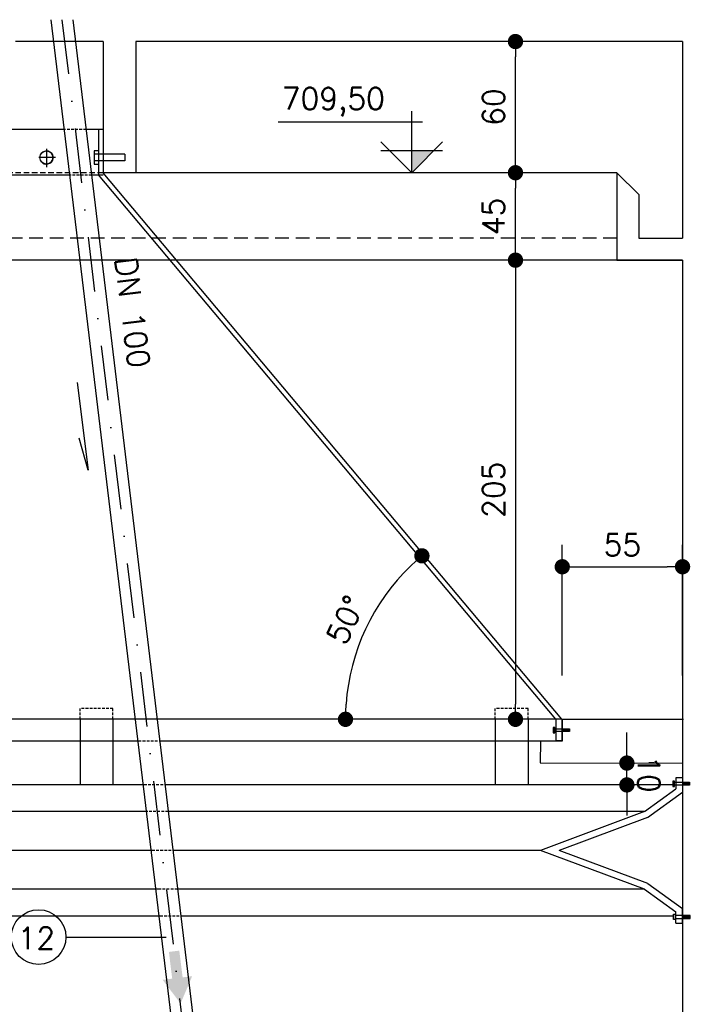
# Model space of a CAD drawing. Extents: x -5456 to -1251, y -1111 to 1859.
# Tile 17 of 24: x -3011 to -2697, y 906 to 1357. Entities that reach past the tile are written whole.
import ezdxf

# ---------------------------------------------------------------- set-up
doc = ezdxf.new("R2010")
doc.units = 0
doc.header["$LTSCALE"] = 10
doc.header["$MEASUREMENT"] = 0
for name, pattern in [('DASHDOT', [1, 0.5, -0.25, 0, -0.25]), ('HIDDEN', [0.375, 0.25, -0.125]), ('HIDDEN2', [0.1875, 0.125, -0.0625])]:
    doc.linetypes.add(name, pattern=pattern)
doc.layers.get('0').update_dxf_attribs({"linetype": 'CONTINUOUS'})
doc.layers.get('DEFPOINTS').update_dxf_attribs({"linetype": 'CONTINUOUS'})
for name, color, linetype in [('ELEVAÇÃO', 2, 'CONTINUOUS'), ('PAREDES', 5, 'CONTINUOUS'), ('PROJEÇAO', 9, 'HIDDEN')]:
    doc.layers.add(name, color=color, linetype=linetype)
doc.styles.add('ROMANS', font='romans.shx')
doc.dimstyles.new('DIM1', dxfattribs={"dimtxt": 10, "dimasz": 7, "dimexe": 10, "dimexo": 20, "dimgap": 5, "dimtad": 1, "dimdec": 0, "dimzin": 0, "dimdsep": 46, "dimtxsty": 'ROMANS', "dimblk": 'DOT', "dimblk1": 'DOT', "dimblk2": 'DOT', "dimsah": 1, "dimcen": 0, "dimclrd": 6, "dimclre": 6, "dimclrt": 2, "dimadec": 0, "dimazin": 0, "dimtfac": 1e-07, "dimtdec": 0, "dimtix": 1, "dimtmove": 2, "dimatfit": 3, "dimldrblk": 'DOT', "dimfxl": 0, "dimtolj": 1, "dimtzin": 0, "dimarcsym": 0})

# ---------------------------------------------------------------- blocks, each defined once
blk = doc.blocks.new('DOT')
at = {"color": 0, "linetype": 'ByBlock'}
blk.add_line((-0.5, 0), (-1, 0), dxfattribs=at)
at = {"color": 0, "linetype": 'ByBlock', "const_width": 0.5}
blk.add_lwpolyline([(-0.25, 0, 1), (0.25, 0, 1)], format="xyb", close=True, dxfattribs=at)
blk = doc.blocks.new('*D22')
at = {"color": 9, "lineweight": -2}
blk.add_arc((-2764.04, 1036.6), 97.49, 134.028, 175.8852, dxfattribs=at)
at = {"layer": 'DEFPOINTS', "color": 0}
for p in [(-2931.34, 1236.6), (-2845.44, 1090.26), (-3379.61, 1036.6), (-2767.95, 1036.6), (-2763.71, 1036.21)]:
    blk.add_point(p, dxfattribs=at)
at = {"color": 9, "lineweight": -2, "xscale": 7, "yscale": 7, "zscale": 7}
for p, rotation in [((-2826.59, 1111.38), 41.97064259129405), ((-2861.53, 1036.6), 267.9426135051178)]:
    blk.add_blockref('DOT', p, dxfattribs=dict(at, rotation=rotation))
at = {"color": 3, "insert": (-2861.42, 1082.11), "char_height": 10, "attachment_point": 5, "rotation": 64.9566, "style": 'ROMANS'}
blk.add_mtext('\\A1;50°', dxfattribs=at)
blk = doc.blocks.new('_DOT')
at = {"color": 0, "linetype": 'ByBlock'}
blk.add_line((-0.5, 0), (-1, 0), dxfattribs=at)
at = {"color": 0, "linetype": 'ByBlock', "const_width": 0.5}
blk.add_lwpolyline([(-0.25, 0, 1), (0.25, 0, 1)], format="xyb", close=True, dxfattribs=at)
blk = doc.blocks.new('*D25')
at = {"color": 9, "lineweight": -2}
blk.add_arc((-3349.4, 1036.6), 89.33, 4.491, 47.3196, dxfattribs=at)
at = {"layer": 'DEFPOINTS', "color": 0}
for p in [(-3192.08, 1236.6), (-3264.1, 1063.12), (-3349.71, 1036.21), (-3345.47, 1036.6), (-2743.81, 1036.6)]:
    blk.add_point(p, dxfattribs=at)
at = {"color": 9, "lineweight": -2, "xscale": 7, "yscale": 7, "zscale": 7}
for p, rotation in [((-3294.17, 1106.81), 139.5651355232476), ((-3260.07, 1036.6), 272.2455062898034)]:
    blk.add_blockref('DOT', p, dxfattribs=dict(at, rotation=rotation))
at = {"color": 3, "insert": (-3260.05, 1080), "char_height": 10, "attachment_point": 5, "rotation": 295.9053, "style": 'ROMANS'}
blk.add_mtext('\\A1;50º', dxfattribs=at)
blk = doc.blocks.new('*D37')
at = {"layer": 'DEFPOINTS', "color": 0}
for p in [(-2737.41, 1246.6), (-2783.81, 1036.6), (-2752.38, 1036.6)]:
    blk.add_point(p, dxfattribs=at)
at = {"layer": 'PAREDES', "color": 9, "lineweight": -2}
for p, q in [((-2783.81, 1239.6), (-2783.81, 1043.6)), ((-2772.38, 1036.6), (-2793.81, 1036.6))]:
    blk.add_line(p, q, dxfattribs=at)
at = {"layer": 'PAREDES', "color": 9, "lineweight": -2, "xscale": 7, "yscale": 7, "zscale": 7}
for p, rotation in [((-2783.81, 1246.6), 90), ((-2783.81, 1036.6), 270)]:
    blk.add_blockref('DOT', p, dxfattribs=dict(at, rotation=rotation))
at = {"layer": 'PAREDES', "color": 3, "insert": (-2793.81, 1141.6), "char_height": 10, "attachment_point": 5, "rotation": 90, "style": 'ROMANS'}
blk.add_mtext('\\A1;205', dxfattribs=at)
blk = doc.blocks.new('*D59')
at = {"color": 9, "lineweight": -2}
for p, q in [((-2762.41, 1056.6), (-2762.41, 1116.38)), ((-2707.41, 1056.6), (-2707.41, 1116.38)), ((-2755.41, 1106.38), (-2714.41, 1106.38))]:
    blk.add_line(p, q, dxfattribs=at)
at = {"layer": 'DEFPOINTS', "color": 0}
for p in [(-2707.41, 1106.38), (-2762.41, 1036.6), (-2707.41, 1036.6)]:
    blk.add_point(p, dxfattribs=at)
at = {"color": 9, "lineweight": -2, "xscale": 7, "yscale": 7, "zscale": 7, "rotation": 180}
blk.add_blockref('DOT', (-2762.41, 1106.38), dxfattribs=at)
at = {"color": 9, "lineweight": -2, "xscale": 7, "yscale": 7, "zscale": 7}
blk.add_blockref('DOT', (-2707.41, 1106.38), dxfattribs=at)
at = {"color": 3, "insert": (-2734.91, 1116.38), "char_height": 10, "attachment_point": 5, "style": 'ROMANS'}
blk.add_mtext('\\A1;55', dxfattribs=at)
blk = doc.blocks.new('*D38')
at = {"layer": 'DEFPOINTS', "color": 0}
for p in [(-2740.27, 1016.59), (-2732.86, 1016.6), (-2740.26, 1006.58)]:
    blk.add_point(p, dxfattribs=at)
at = {"layer": 'PAREDES', "color": 9, "lineweight": -2}
for p, q in [((-2732.87, 1023.6), (-2732.87, 1030.6)), ((-2732.85, 1006.59), (-2732.86, 1016.6)), ((-2720.27, 1016.62), (-2722.86, 1016.62)), ((-2732.84, 999.59), (-2732.83, 992.59))]:
    blk.add_line(p, q, dxfattribs=at)
at = {"layer": 'PAREDES', "color": 9, "lineweight": -2, "xscale": 7, "yscale": 7, "zscale": 7}
for p, rotation in [((-2732.86, 1016.6), 270.0686911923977), ((-2732.85, 1006.59), 90.06869119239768)]:
    blk.add_blockref('DOT', p, dxfattribs=dict(at, rotation=rotation))
at = {"layer": 'PAREDES', "color": 3, "insert": (-2722.85, 1011.61), "char_height": 10, "attachment_point": 5, "rotation": 270.0687, "style": 'ROMANS'}
blk.add_mtext('\\A1;10', dxfattribs=at)
blk = doc.blocks.new('*D41')
at = {"color": 9, "lineweight": -2}
for p, q in [((-2927.41, 1451.6), (-2927.41, 1482.98)), ((-2707.41, 1366.6), (-2707.41, 1482.98)), ((-2920.41, 1472.98), (-2714.41, 1472.98))]:
    blk.add_line(p, q, dxfattribs=at)
at = {"layer": 'DEFPOINTS', "color": 0}
for p in [(-2707.41, 1472.98), (-2927.41, 1431.6), (-2707.41, 1346.6)]:
    blk.add_point(p, dxfattribs=at)
at = {"color": 9, "lineweight": -2, "xscale": 7, "yscale": 7, "zscale": 7, "rotation": 180}
blk.add_blockref('DOT', (-2927.41, 1472.98), dxfattribs=at)
at = {"color": 9, "lineweight": -2, "xscale": 7, "yscale": 7, "zscale": 7}
blk.add_blockref('DOT', (-2707.41, 1472.98), dxfattribs=at)
at = {"color": 3, "insert": (-2817.41, 1482.98), "char_height": 10, "attachment_point": 5, "style": 'ROMANS'}
blk.add_mtext('\\A1;220', dxfattribs=at)
blk = doc.blocks.new('*D40')
at = {"layer": 'DEFPOINTS', "color": 0}
for p in [(-2783.81, 1286.6), (-2737.41, 1286.6), (-2737.41, 1246.6)]:
    blk.add_point(p, dxfattribs=at)
at = {"layer": 'PAREDES', "color": 9, "lineweight": -2}
for p, q in [((-2757.41, 1286.6), (-2793.81, 1286.6)), ((-2783.81, 1253.6), (-2783.81, 1279.6))]:
    blk.add_line(p, q, dxfattribs=at)
at = {"layer": 'PAREDES', "color": 9, "lineweight": -2, "xscale": 7, "yscale": 7, "zscale": 7}
for p, rotation in [((-2783.81, 1286.6), 90), ((-2783.81, 1246.6), 270)]:
    blk.add_blockref('DOT', p, dxfattribs=dict(at, rotation=rotation))
at = {"layer": 'PAREDES', "color": 3, "insert": (-2793.81, 1266.6), "char_height": 10, "attachment_point": 5, "rotation": 90, "style": 'ROMANS'}
blk.add_mtext('\\A1;45', dxfattribs=at)
blk = doc.blocks.new('*D39')
at = {"layer": 'DEFPOINTS', "color": 0}
for p in [(-2783.81, 1346.6), (-2707.41, 1346.6), (-2737.41, 1286.6)]:
    blk.add_point(p, dxfattribs=at)
at = {"layer": 'PAREDES', "color": 9, "lineweight": -2}
for p, q in [((-2727.41, 1346.6), (-2793.81, 1346.6)), ((-2783.81, 1293.6), (-2783.81, 1339.6))]:
    blk.add_line(p, q, dxfattribs=at)
at = {"layer": 'PAREDES', "color": 9, "lineweight": -2, "xscale": 7, "yscale": 7, "zscale": 7}
for p, rotation in [((-2783.81, 1346.6), 90), ((-2783.81, 1286.6), 270)]:
    blk.add_blockref('DOT', p, dxfattribs=dict(at, rotation=rotation))
at = {"layer": 'PAREDES', "color": 3, "insert": (-2793.81, 1316.6), "char_height": 10, "attachment_point": 5, "rotation": 90, "style": 'ROMANS'}
blk.add_mtext('\\A1;60', dxfattribs=at)
blk = doc.blocks.new('*D46')
at = {"color": 9, "lineweight": -2}
for p, q in [((-3152.41, 1362.82), (-3152.41, 1459.69)), ((-2962.41, 1362.82), (-2962.41, 1459.69)), ((-2969.41, 1449.69), (-3145.41, 1449.69))]:
    blk.add_line(p, q, dxfattribs=at)
at = {"layer": 'DEFPOINTS', "color": 0}
for p in [(-3152.41, 1449.69), (-3152.41, 1342.82), (-2962.41, 1342.82)]:
    blk.add_point(p, dxfattribs=at)
at = {"color": 9, "lineweight": -2, "xscale": 7, "yscale": 7, "zscale": 7, "rotation": 180}
blk.add_blockref('DOT', (-3152.41, 1449.69), dxfattribs=at)
at = {"color": 9, "lineweight": -2, "xscale": 7, "yscale": 7, "zscale": 7}
blk.add_blockref('DOT', (-2962.41, 1449.69), dxfattribs=at)
at = {"color": 3, "insert": (-3057.41, 1459.69), "char_height": 10, "attachment_point": 5, "style": 'ROMANS'}
blk.add_mtext('\\A1;190', dxfattribs=at)
blk = doc.blocks.new('*D173')
at = {"color": 9, "lineweight": -2}
for p, q in [((-2707.41, 1366.6), (-2707.41, 1482.98)), ((-2687.41, 1366.6), (-2687.41, 1482.98)), ((-2714.41, 1472.98), (-2721.41, 1472.98)), ((-2687.41, 1472.98), (-2707.41, 1472.98)), ((-2680.41, 1472.98), (-2673.41, 1472.98))]:
    blk.add_line(p, q, dxfattribs=at)
at = {"layer": 'DEFPOINTS', "color": 0}
for p in [(-2707.41, 1472.98), (-2707.41, 1346.6), (-2687.41, 1346.6)]:
    blk.add_point(p, dxfattribs=at)
at = {"color": 9, "lineweight": -2, "xscale": 7, "yscale": 7, "zscale": 7}
blk.add_blockref('DOT', (-2707.41, 1472.98), dxfattribs=at)
at = {"color": 9, "lineweight": -2, "xscale": 7, "yscale": 7, "zscale": 7, "rotation": 180}
blk.add_blockref('DOT', (-2687.41, 1472.98), dxfattribs=at)
at = {"color": 3, "insert": (-2697.41, 1482.98), "char_height": 10, "attachment_point": 5, "style": 'ROMANS'}
blk.add_mtext('\\A1;30', dxfattribs=at)

msp = doc.modelspace()

# ---------------------------------------------------------------- hatches: boundary and pattern name
at = {"linetype": 'Continuous'}
msp.add_hatch(color=1, dxfattribs=at).paths.add_polyline_path([(-2940.77, 917.98), (-2945.12, 917.44), (-2936.94, 906.61), (-2931.65, 919.11), (-2936, 918.57), (-2937.52, 930.8), (-2942.28, 930.21)])
at = {"layer": 'ELEVAÇÃO'}
msp.add_hatch(color=256, dxfattribs=at).paths.add_polyline_path([(-2831.26, 1296.75), (-2821.12, 1296.75), (-2831.26, 1286.6)])

# ---------------------------------------------------------------- linework, layer by layer
at = {"color": 3}
for p, q in [((-2996.21, 1356.6), (-2927.16, 782.02)), ((-2986.14, 1356.57), (-2917.23, 783.21)), ((-2972.41, 1306.4), (-2975.41, 1306.4)), ((-2974.41, 1306.4), (-2974.41, 1285.63)), ((-2765.42, 1036.6), (-2974.41, 1285.63)), ((-2762.6, 1036.6), (-2972.41, 1286.6)), ((-2984.27, 1190.67), (-2979.23, 1150.54)), ((-2979.23, 1150.54), (-2983.3, 1165.18)), ((-2765.42, 1036.6), (-2765.42, 1026.77)), ((-2762.6, 1036.6), (-2762.6, 1026.77)), ((-2762.6, 1036.6), (-2706.97, 1036.6)), ((-2762.41, 1036.6), (-2762.43, 1026.6)), ((-2772.43, 1026.6), (-2772.44, 1016.66)), ((-2762.43, 1026.6), (-2772.43, 1026.6)), ((-2762.6, 1026.77), (-2765.42, 1026.77)), ((-2772.44, 1016.68), (-2707.41, 1016.6)), ((-2952.68, 994.4), (-3052.86, 994.4)), ((-2724.82, 994.4), (-2942.61, 994.4)), ((-2946.92, 958.89), (-3052.86, 958.89)), ((-2724.82, 958.89), (-2938.34, 958.89))]:
    msp.add_line(p, q, dxfattribs=at)
at = {"color": 9, "linetype": 'DASHDOT', "ltscale": 5}
msp.add_line((-2991.17, 1356.58), (-2911.43, 692.88), dxfattribs=at)
at = {"color": 5}
for p, q in [((-2972.41, 1346.6), (-3012.41, 1346.6)), ((-2972.41, 1346.6), (-2972.41, 1286.6)), ((-2707.41, 1346.6), (-2957.41, 1346.6)), ((-2957.41, 1346.6), (-2957.41, 1286.6)), ((-2957.41, 1286.6), (-2972.41, 1286.6))]:
    msp.add_line(p, q, dxfattribs=at)
at = {"color": 5, "linetype": 'Continuous'}
for p, q in [((-2707.41, 1346.6), (-2707.41, 1256.6)), ((-2727.41, 1276.6), (-2737.41, 1286.6)), ((-2727.41, 1276.6), (-2737.41, 1286.6)), ((-2737.41, 1286.6), (-2737.41, 1246.6)), ((-2727.41, 1276.6), (-2727.41, 1256.6)), ((-2727.41, 1256.6), (-2707.41, 1256.6)), ((-2737.41, 1246.6), (-2707.41, 1246.6)), ((-2707.41, 1246.6), (-2707.41, 646.6))]:
    msp.add_line(p, q, dxfattribs=at)
at = {"color": 7}
for p, q in [((-2990.18, 1306.4), (-3052.41, 1306.4)), ((-2972.41, 1306.4), (-2980.11, 1306.4)), ((-2974.41, 1295.04), (-2976.45, 1295.04)), ((-2962.49, 1295.04), (-2974.41, 1295.04)), ((-2962.49, 1295.04), (-2962.49, 1292.04)), ((-2974.41, 1292.04), (-2976.45, 1292.04)), ((-2962.49, 1292.04), (-2974.41, 1292.04)), ((-2987.66, 1285.49), (-3052.41, 1285.49)), ((-2972.41, 1285.49), (-2977.59, 1285.49)), ((-2737.41, 1286.6), (-2957.41, 1286.6)), ((-2737.41, 1246.6), (-3377.41, 1246.6)), ((-2762.6, 1036.6), (-3348.09, 1036.6)), ((-2982.86, 1036.6), (-2982.86, 1006.6)), ((-2967.86, 1036.6), (-2967.86, 1006.6)), ((-2793.04, 1036.6), (-2793.04, 1006.6)), ((-2778.04, 1036.6), (-2778.04, 1006.6)), ((-2761.81, 1030.97), (-2761.81, 1032.32)), ((-2761.52, 1030.97), (-2761.52, 1032.32)), ((-2761.52, 1030.97), (-2761.52, 1032.32)), ((-2761.24, 1030.97), (-2761.24, 1032.32)), ((-2761.24, 1030.97), (-2761.24, 1032.32)), ((-2760.95, 1030.97), (-2760.95, 1032.32)), ((-2760.95, 1030.97), (-2760.95, 1032.32)), ((-2760.66, 1030.97), (-2760.66, 1032.32)), ((-2760.66, 1030.97), (-2760.66, 1032.32)), ((-2760.37, 1030.97), (-2760.37, 1032.32)), ((-2760.37, 1030.97), (-2760.37, 1032.32)), ((-2760.08, 1030.97), (-2760.08, 1032.32)), ((-2760.08, 1030.97), (-2760.08, 1032.32)), ((-2759.79, 1030.97), (-2759.79, 1032.32)), ((-2759.79, 1030.97), (-2759.79, 1032.32)), ((-2759.5, 1030.97), (-2759.5, 1032.32)), ((-2759.5, 1030.97), (-2759.5, 1032.32)), ((-2759.21, 1030.97), (-2759.21, 1032.32)), ((-2955.63, 1026.6), (-3052.86, 1026.6)), ((-2772.43, 1026.6), (-2945.55, 1026.6)), ((-2953.15, 1006.6), (-3052.86, 1006.6)), ((-2967.86, 1006.6), (-2982.86, 1006.6)), ((-2711.82, 1006.6), (-2943.07, 1006.6)), ((-2778.04, 1006.6), (-2793.04, 1006.6)), ((-2707.06, 1006.43), (-2707.06, 1007.79)), ((-2706.77, 1006.43), (-2706.77, 1007.79)), ((-2706.77, 1006.43), (-2706.77, 1007.79)), ((-2706.48, 1006.43), (-2706.48, 1007.79)), ((-2706.48, 1006.43), (-2706.48, 1007.79)), ((-2706.19, 1006.43), (-2706.19, 1007.79)), ((-2706.19, 1006.43), (-2706.19, 1007.79)), ((-2705.9, 1006.43), (-2705.9, 1007.79)), ((-2705.9, 1006.43), (-2705.9, 1007.79)), ((-2705.61, 1006.43), (-2705.61, 1007.79)), ((-2705.61, 1006.43), (-2705.61, 1007.79)), ((-2705.32, 1006.43), (-2705.32, 1007.79)), ((-2705.32, 1006.43), (-2705.32, 1007.79)), ((-2705.04, 1006.43), (-2705.04, 1007.79)), ((-2705.04, 1006.43), (-2705.04, 1007.79)), ((-2704.75, 1006.43), (-2704.75, 1007.79)), ((-2704.75, 1006.43), (-2704.75, 1007.79)), ((-2704.46, 1006.43), (-2704.46, 1007.79)), ((-2949.43, 976.6), (-3052.86, 976.6)), ((-2772.41, 976.6), (-2939.35, 976.6)), ((-2945.4, 946.6), (-3052.86, 946.6)), ((-2711.52, 946.6), (-2935.64, 946.6)), ((-2706.76, 945.56), (-2706.76, 946.91)), ((-2706.47, 945.56), (-2706.47, 946.91)), ((-2706.47, 945.56), (-2706.47, 946.91)), ((-2706.18, 945.56), (-2706.18, 946.91)), ((-2706.18, 945.56), (-2706.18, 946.91)), ((-2705.89, 945.56), (-2705.89, 946.91)), ((-2705.89, 945.56), (-2705.89, 946.91)), ((-2705.6, 945.56), (-2705.6, 946.91)), ((-2705.6, 945.56), (-2705.6, 946.91)), ((-2705.31, 945.56), (-2705.31, 946.91)), ((-2705.31, 945.56), (-2705.31, 946.91)), ((-2705.02, 945.56), (-2705.02, 946.91)), ((-2705.02, 945.56), (-2705.02, 946.91)), ((-2704.73, 945.56), (-2704.73, 946.91)), ((-2704.73, 945.56), (-2704.73, 946.91)), ((-2704.45, 945.56), (-2704.45, 946.91)), ((-2704.45, 945.56), (-2704.45, 946.91)), ((-2704.16, 945.56), (-2704.16, 946.91))]:
    msp.add_line(p, q, dxfattribs=at)
at = {"color": 7, "linetype": 'HIDDEN2'}
for p, q in [((-2980.11, 1306.4), (-2990.18, 1306.4)), ((-2977.59, 1285.49), (-2987.66, 1285.49)), ((-2967.86, 1041.6), (-2982.86, 1041.6)), ((-2982.86, 1036.6), (-2982.86, 1041.6)), ((-2967.86, 1036.6), (-2967.86, 1041.6)), ((-2778.04, 1041.6), (-2793.04, 1041.6)), ((-2793.04, 1036.6), (-2793.04, 1041.6)), ((-2778.04, 1036.6), (-2778.04, 1041.6)), ((-2945.55, 1026.6), (-2955.63, 1026.6)), ((-2945.24, 1026.6), (-2945.55, 1026.6)), ((-2943.07, 1006.6), (-2953.15, 1006.6)), ((-2939.35, 976.6), (-2949.43, 976.6)), ((-2935.64, 946.6), (-2945.71, 946.6))]:
    msp.add_line(p, q, dxfattribs=at)
at = {"color": 9}
for p, q in [((-2998.27, 1297.5), (-2998.27, 1289.16)), ((-2994.12, 1293.54), (-3001.72, 1293.54)), ((-2989.35, 937.03), (-2943.58, 937.03))]:
    msp.add_line(p, q, dxfattribs=at)
at = {"color": 7, "linetype": 'HIDDEN'}
msp.add_line((-2972.41, 1286.6), (-3142.41, 1286.6), dxfattribs=at)
at = {"color": 1, "linetype": 'HIDDEN2'}
msp.add_line((-2967.86, 1036.6), (-2967.86, 1041.6), dxfattribs=at)
at = {"color": 3, "linetype": 'Continuous'}
for p, q in [((-2707.41, 1009.89), (-2710.41, 1009.89)), ((-2710.41, 1009.89), (-2710.41, 1004.88)), ((-2707.41, 1009.89), (-2707.41, 1003.35)), ((-2724.82, 994.4), (-2710.41, 1004.88)), ((-2723.39, 991.73), (-2707.41, 1003.35)), ((-2724.82, 994.4), (-2772.41, 976.6)), ((-2723.39, 991.73), (-2763.83, 976.61)), ((-2724.78, 958.89), (-2772.41, 976.6)), ((-2723.35, 961.56), (-2763.83, 976.61)), ((-2723.35, 961.56), (-2707.41, 950.03)), ((-2724.78, 958.89), (-2710.42, 948.5)), ((-2710.41, 943.43), (-2710.42, 948.5)), ((-2707.41, 943.43), (-2707.41, 950.03)), ((-2710.41, 943.43), (-2707.41, 943.43))]:
    msp.add_line(p, q, dxfattribs=at)
at = {"color": 3, "linetype": 'HIDDEN2'}
for p, q in [((-2942.61, 994.4), (-2952.68, 994.4)), ((-2938.34, 958.89), (-2948.41, 958.89))]:
    msp.add_line(p, q, dxfattribs=at)
at = {"color": 7}
msp.add_lwpolyline([(-2974.41, 1296.54), (-2976.45, 1296.54), (-2976.45, 1290.54), (-2974.41, 1290.54)], dxfattribs=at)
for points in [[(-2765.8, 1032.83), (-2766.57, 1032.83), (-2766.57, 1030.37), (-2765.8, 1030.37)], [(-2765.8, 1032.32), (-2759.03, 1032.32), (-2759.03, 1030.97), (-2765.8, 1030.97)], [(-2711.05, 1008.29), (-2711.82, 1008.29), (-2711.82, 1005.84), (-2711.05, 1005.84)], [(-2711.05, 1007.79), (-2704.27, 1007.79), (-2704.27, 1006.43), (-2711.05, 1006.43)], [(-2710.75, 945.03), (-2711.52, 945.03), (-2711.52, 947.49), (-2710.75, 947.49)], [(-2710.75, 945.54), (-2703.97, 945.56), (-2703.98, 946.91), (-2710.75, 946.9)]]:
    msp.add_lwpolyline(points, close=True, dxfattribs=at)
at = {"color": 3}
msp.add_circle((-2998.27, 1293.54), 3, dxfattribs=at)
at = {"color": 9}
msp.add_circle((-3001.85, 937.03), 12.5, dxfattribs=at)
at = {"color": 3, "linetype": 'Continuous'}
msp.add_arc((-2998.27, 1293.54), 3, 231.7508, 142.3744, dxfattribs=at)
at = {"layer": 'ELEVAÇÃO', "color": 3, "linetype": 'Continuous'}
for p, q in [((-2831.26, 1286.6), (-2831.26, 1314.72)), ((-2826.26, 1309.72), (-2892.31, 1309.72)), ((-2831.26, 1286.6), (-2845.4, 1300.75)), ((-2831.26, 1286.6), (-2817.12, 1300.75)), ((-2845.4, 1296.75), (-2817.12, 1296.75))]:
    msp.add_line(p, q, dxfattribs=at)
at = {"layer": 'PAREDES', "linetype": 'Continuous'}
msp.add_line((-2707.41, 1246.6), (-2737.41, 1246.6), dxfattribs=at)
at = {"layer": 'PROJEÇAO', "ltscale": 2.5}
msp.add_line((-2737.41, 1256.6), (-3377.41, 1256.6), dxfattribs=at)

# ---------------------------------------------------------------- texts
at = {"color": 3, "style": 'ROMANS'}
msp.add_text('709,50', height=10, dxfattribs=at).set_placement((-2890.65, 1315.52))
msp.add_text('DN 100 ', height=10, rotation=277.0626, dxfattribs=at).set_placement((-2967.03, 1247.36))
at = {"color": 2, "style": 'ROMANS'}
msp.add_text('12', height=10, dxfattribs=at).set_placement((-3011.46, 931.49))

# ---------------------------------------------------------------- dimensions: what is measured, and where the dimension line sits
at = {"color": 2}
for base, p1, p2, picture, middle in [((-2707.41, 1472.98), (-2927.41, 1431.6), (-2707.41, 1346.6), '*D41', (-2817.41, 1482.98)), ((-3152.41, 1449.69), (-2962.41, 1342.82), (-3152.41, 1342.82), '*D46', (-3057.41, 1459.69)), ((-2707.41, 1106.38), (-2762.41, 1036.6), (-2707.41, 1036.6), '*D59', (-2734.91, 1116.38))]:
    dim = msp.add_linear_dim(base=base, p1=p1, p2=p2, angle=180, dimstyle='DIM1', override={"dimclrd": 9, "dimclre": 9, "dimclrt": 3}, dxfattribs=at)
    dim.commit()
    dim.dimension.update_dxf_attribs({"geometry": picture, "text_midpoint": middle})
dim = msp.add_linear_dim(base=(-2707.41, 1472.98), p1=(-2687.41, 1346.6), p2=(-2707.41, 1346.6), text='30', dimstyle='DIM1', override={"dimclrd": 9, "dimclre": 9, "dimclrt": 3}, dxfattribs=at)
dim.commit()
dim.dimension.update_dxf_attribs({"geometry": '*D173', "text_midpoint": (-2697.41, 1482.98)})
dim = msp.add_angular_dim_2l(base=(-2845.44, 1090.26), line1=((-2763.71, 1036.21), (-2931.34, 1236.6)), line2=((-3379.61, 1036.6), (-2767.95, 1036.6)), dimstyle='DIM1', override={"dimclrd": 9, "dimclre": 9, "dimclrt": 3}, dxfattribs=at)
dim.commit()
dim.dimension.update_dxf_attribs({"geometry": '*D22', "text_midpoint": (-2861.42, 1082.11)})
dim = msp.add_angular_dim_2l(base=(-3264.1, 1063.12), line1=((-3349.71, 1036.21), (-3192.08, 1236.6)), line2=((-2743.81, 1036.6), (-3345.47, 1036.6)), text='50º', dimstyle='DIM1', override={"dimclrd": 9, "dimclre": 9, "dimclrt": 3}, dxfattribs=at)
dim.commit()
dim.dimension.update_dxf_attribs({"geometry": '*D25', "text_midpoint": (-3260.05, 1080)})
at = {"layer": 'PAREDES'}
dim = msp.add_linear_dim(base=(-2783.81, 1346.6), p1=(-2737.41, 1286.6), p2=(-2707.41, 1346.6), angle=90, dimstyle='DIM1', override={"dimse1": 1, "dimclrd": 9, "dimclre": 9, "dimclrt": 3}, dxfattribs=at)
dim.commit()
dim.dimension.update_dxf_attribs({"geometry": '*D39', "text_midpoint": (-2793.81, 1316.6)})
for base, p2, text, picture, middle in [((-2783.81, 1286.6), (-2737.41, 1286.6), '45', '*D40', (-2793.81, 1266.6)), ((-2783.81, 1036.6), (-2752.38, 1036.6), '205', '*D37', (-2793.81, 1141.6))]:
    dim = msp.add_linear_dim(base=base, p1=(-2737.41, 1246.6), p2=p2, angle=90, text=text, dimstyle='DIM1', override={"dimse1": 1, "dimclrd": 9, "dimclre": 9, "dimclrt": 3}, dxfattribs=at)
    dim.commit()
    dim.dimension.update_dxf_attribs({"geometry": picture, "text_midpoint": middle})
dim = msp.add_aligned_dim(p1=(-2740.26, 1006.58), p2=(-2740.27, 1016.59), distance=-7.41, dimstyle='DIM1', override={"dimse1": 1, "dimclrd": 9, "dimclre": 9, "dimclrt": 3}, dxfattribs=at)
dim.commit()
dim.dimension.update_dxf_attribs({"geometry": '*D38', "text_midpoint": (-2722.85, 1011.61)})

doc.saveas('drawing.dxf')
